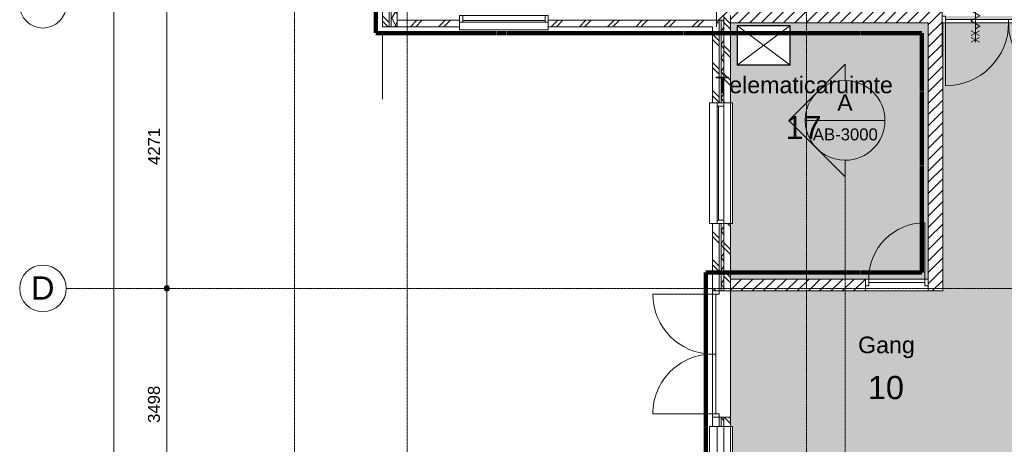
# Model space of a CAD drawing. Header units: millimetres. Extents: x 16153 to 91926, y 4686 to 113494.
# Tile 3 of 55: x 16567 to 31399, y 52783 to 59176. Entities that reach past the tile are written whole.
import ezdxf

# ---------------------------------------------------------------- set-up
doc = ezdxf.new("R2010")
doc.units = ezdxf.units.MM
for name, pattern in [('Afbreeklijn', [9, 5, -2, 0, -2]), ('ARC Grid Line', [22.225, 12.7, -3.175, 3.175, -3.175]), ('ARC Section Line', [17, 10, -3, 0, -1, 0, -3])]:
    doc.linetypes.add(name, pattern=pattern)
for name, color, linetype, lineweight in [('A--A2__Ruwbouw', 8, 'Continuous', 15), ('A--AR9__AlgVoorz', 1, 'Continuous', 9), ('A--L$01A__Algemeen', 7, 'Continuous', 9), ('A--L$07A__Stramien', 1, 'Continuous', 13), ('A--L21__Buitenwanden', 3, 'Continuous', 9), ('A--L22__Binnenwanden', 2, 'Continuous', 9), ('A--L23__Vloeren', 3, 'Continuous', 9), ('A--L3__Afbouw', 2, 'Continuous', 9), ('A--LD20__DetailPenFijn', 2, 'Continuous', 15), ('A--LD21__DetailPenFijnHidden', 1, 'Continuous', 9), ('A--LD30__DetailPenMiddel', 3, 'Continuous', 9), ('A--LR9__AlgVoorz', 7, 'Continuous', 9), ('A--M$01A__Algemeen', 1, 'Continuous', 13), ('A--M$01A__Algemeen-100', 1, 'Continuous', 13), ('A--T$07A__Stramien', 1, 'Continuous', 13), ('A--TR9__AlgVoorz', 1, 'Continuous', 13)]:
    doc.layers.add(name, color=color, linetype=linetype, lineweight=lineweight)
doc.styles.add('Arial', font='arial.ttf', dxfattribs={"height": 350})
doc.styles.add('Arial_1', font='arial.ttf', dxfattribs={"height": 250})
doc.styles.add('Arial_2', font='arial.ttf', dxfattribs={"height": 180})
doc.dimstyles.new('00_ARC_dimension_1_8mm', dxfattribs={"dimscale": 304.8, "dimtxt": 183.646692, "dimasz": 1.049869, "dimexe": 0.426509, "dimexo": 0.0625, "dimgap": 0.164042, "dimtad": 1, "dimdec": 0, "dimzin": 0, "dimdsep": 46, "dimtxsty": 'Arial_2', "dimblk1": 'DOTSMALL', "dimblk2": 'DOTSMALL', "dimsah": 1, "dimcen": 0.09, "dimdle": 0.426509, "dimadec": 3, "dimazin": 0, "dimtfac": 1, "dimtdec": 4, "dimtix": 1, "dimtmove": 0, "dimatfit": 3, "dimfxl": 0.426509, "dimfxlon": 1, "dimtvp": 1, "dimtolj": 1, "dimtzin": 0, "dimarcsym": 2})
pattern_1 = [(45, (0, 0), (-84.85281, 84.85281), [])]
pattern_2 = [(315, (27004.26, 51666.44), (212.132, 212.132), []), (315, (29204.26, 51666.44), (212.132, 212.132), [])]
pattern_3 = [(60, (0, 0), (-86.60254, 50), []), (120, (0, 0), (-86.60254, -50), [])]

# ---------------------------------------------------------------- blocks, each defined once
blk = doc.blocks.new('31_DO_WB_vo deur dubbel - vo-1920199-AB-Begane grond')
at = {"layer": 'A--L$01A__Algemeen'}
for p, q in [((-1265, 135), (-1265, 1035)), ((535, 135), (535, 1035))]:
    blk.add_line(p, q, dxfattribs=at)
for centre, start, end in [((-1265, 135), 360, 90), ((535, 135), 90, 180)]:
    blk.add_arc(centre, 900, start, end, dxfattribs=at)
at = {"layer": 'A--L3__Afbouw'}
for p, q in [((-1265, 135), (-1315, 135)), ((-1315, 135), (-1315, 35)), ((-1315, 35), (-1265, 35)), ((-365, 135), (-1265, 135)), ((-1265, 135), (-1265, 85)), ((-1265, 35), (-1265, 135)), ((-1265, 85), (-365, 85)), ((-365, 85), (-365, 135)), ((535, 135), (-365, 135)), ((-365, 135), (-365, 85)), ((-365, 85), (535, 85)), ((535, 85), (535, 135)), ((585, 135), (535, 135)), ((535, 135), (535, 35)), ((535, 35), (585, 35)), ((585, 35), (585, 135))]:
    blk.add_line(p, q, dxfattribs=at)
blk = doc.blocks.new('32_DO_WB_vo deur dubbel1 - vo 2-1922710-AB-Begane grond')
at = {"layer": 'A--L$01A__Algemeen'}
for p, q in [((-1340, 105), (-1340, 1055)), ((560, 105), (560, 1055)), ((-953, 327), (-827, 400)), ((-953, 400), (-827, 327)), ((-953, 227), (-827, 300)), ((-953, 300), (-827, 227)), ((-890, 400), (-890, -400)), ((-890, 300), (-890, -300)), ((47, 327), (173, 400)), ((47, 400), (173, 327)), ((47, 227), (173, 300)), ((47, 300), (173, 227)), ((110, 400), (110, -400)), ((110, 300), (110, -300)), ((-890, 195), (-958, 156)), ((-958, 156), (-823, 78)), ((110, 195), (42, 156)), ((42, 156), (177, 78)), ((-823, 78), (-958, 0)), ((-958, 0), (-823, -78)), ((177, 78), (42, 0)), ((42, 0), (177, -78)), ((-823, -78), (-958, -156)), ((177, -78), (42, -156)), ((-958, -156), (-890, -195)), ((-953, -227), (-827, -300)), ((-953, -300), (-827, -227)), ((42, -156), (110, -195)), ((47, -227), (173, -300)), ((47, -300), (173, -227)), ((-953, -327), (-827, -400)), ((-953, -400), (-827, -327)), ((47, -327), (173, -400)), ((47, -400), (173, -327))]:
    blk.add_line(p, q, dxfattribs=at)
for centre, start, end in [((-1340, 105), 360, 90), ((560, 105), 90, 180)]:
    blk.add_arc(centre, 950, start, end, dxfattribs=at)
at = {"layer": 'A--L3__Afbouw'}
for p, q in [((-1340, 105), (-1390, 105)), ((-1390, 105), (-1390, 5)), ((-1390, 5), (-1340, 5)), ((-390, 105), (-1340, 105)), ((-1340, 105), (-1340, 55)), ((-1340, 5), (-1340, 105)), ((-1340, 55), (-390, 55)), ((-390, 55), (-390, 105)), ((560, 105), (-390, 105)), ((-390, 105), (-390, 55)), ((-390, 55), (560, 55)), ((560, 55), (560, 105)), ((610, 105), (560, 105)), ((560, 105), (560, 5)), ((560, 5), (610, 5)), ((610, 5), (610, 105))]:
    blk.add_line(p, q, dxfattribs=at)
blk = doc.blocks.new('31_WI_WB_fixed glass - Ontwerpraam-2070651-AB-Begane grond')
at = {"layer": 'A--L3__Afbouw'}
for p, q in [((-900, 35), (-900, 165)), ((-900, 165), (900, 165)), ((900, 165), (900, 35)), ((-900, 35), (900, 35)), ((-900, -65), (-900, 35)), ((900, 35), (900, -65)), ((900, -65), (-900, -65)), ((-900, -179), (-900, -135)), ((900, -135), (900, -179)), ((-900, -179), (-900, -183)), ((-900, -183), (900, -183)), ((900, -183), (900, -179))]:
    blk.add_line(p, q, dxfattribs=at)
blk = doc.blocks.new('32_DO_WB_vo deur enkel2 - vo 2-2338776-AB-Begane grond')
at = {"layer": 'A--L$01A__Algemeen'}
blk.add_line((544, 90), (544, 938), dxfattribs=at)
blk.add_arc((544, 90), 848, 90, 180, dxfattribs=at)
at = {"layer": 'A--L3__Afbouw'}
for p, q in [((-304, 90), (-354, 90)), ((-354, 90), (-354, -10)), ((544, 90), (-304, 90)), ((-304, 90), (-304, 40)), ((-304, -10), (-304, 90)), ((-304, 40), (544, 40)), ((544, 40), (544, 90)), ((594, 90), (544, 90)), ((544, 90), (544, -10)), ((594, -10), (594, 90)), ((-354, -10), (-304, -10)), ((544, -10), (594, -10))]:
    blk.add_line(p, q, dxfattribs=at)
blk = doc.blocks.new('31_WI_WB_fixed glass - Ontwerpraam-2070376-AB-Begane grond')
at = {"layer": 'A--L3__Afbouw'}
for p, q in [((670, 183), (-670, 183)), ((-670, 183), (-670, 179)), ((-670, 135), (-670, 179)), ((670, 179), (670, 183)), ((670, 179), (670, 135)), ((-620, 65), (-670, 65)), ((-670, 65), (-670, -35)), ((-620, -35), (-620, 65)), ((620, 65), (-620, 65)), ((-620, 65), (-620, 44)), ((-620, 44), (620, 44)), ((620, 65), (620, -35)), ((670, 65), (620, 65)), ((620, 44), (620, 65)), ((670, -35), (670, 65)), ((-670, -35), (-620, -35)), ((-670, -165), (-670, -135)), ((-620, -35), (620, -35)), ((620, -35), (670, -35)), ((670, -135), (670, -165)), ((670, -165), (-670, -165))]:
    blk.add_line(p, q, dxfattribs=at)
blk = doc.blocks.new('31_WI_WB_fixed glass - Ontwerpraam-2070441-AB-Begane grond')
at = {"layer": 'A--L3__Afbouw'}
for p, q in [((908, 183), (-908, 183)), ((-908, 183), (-908, 179)), ((-908, 135), (-908, 179)), ((908, 179), (908, 183)), ((908, 179), (908, 135)), ((-858, 65), (-908, 65)), ((-908, 65), (-908, -35)), ((-858, -35), (-858, 65)), ((858, 65), (-858, 65)), ((-858, 65), (-858, 44)), ((-858, 44), (858, 44)), ((858, 65), (858, -35)), ((908, 65), (858, 65)), ((858, 44), (858, 65)), ((908, -35), (908, 65)), ((-908, -35), (-858, -35)), ((-908, -165), (-908, -135)), ((-858, -35), (858, -35)), ((858, -35), (908, -35)), ((908, -135), (908, -165)), ((908, -165), (-908, -165))]:
    blk.add_line(p, q, dxfattribs=at)
blk = doc.blocks.new('33_GM_FB_Hatch - maatwerk-V75-AB-Begane grond')
at = {"layer": 'A--LD21__DetailPenFijnHidden'}
for p, q in [((-298, 398), (-298, -398)), ((298, 398), (-298, 398)), ((-296, 396), (-296, -396)), ((-296, 396), (296, 396)), ((-296, -396), (-296, 396)), ((-296, 396), (296, 396)), ((-294, 394), (294, -394)), ((-290, 390), (-294, 394)), ((-294, 394), (-294, -394)), ((294, 394), (-294, 394)), ((-294, -394), (292, 392)), ((294, 394), (290, 390)), ((294, -394), (294, 394)), ((296, -396), (296, 396)), ((296, 396), (296, -396)), ((298, -398), (298, 398)), ((-298, -398), (298, -398)), ((-296, -396), (296, -396)), ((296, -396), (-296, -396)), ((-290, -390), (-294, -394)), ((-294, -394), (294, -394)), ((290, -390), (294, -394))]:
    blk.add_line(p, q, dxfattribs=at)
for points, knots in [([(-288, 388), (-288, 388), (-288, 388), (-289, 389), (-289, 389), (-289, 389), (-289, 389), (-290, 390), (-290, 390), (-290, 390), (-290, 390), (-290, 390)], [0, 0, 0, 0, 0.166667, 0.25, 0.333333, 0.416667, 0.5, 0.583333, 0.666667, 0.833333, 1, 1, 1, 1]), ([(290, 390), (290, 390), (290, 390), (290, 390), (290, 390), (289, 389), (289, 389), (289, 389), (289, 389), (288, 388), (288, 388), (288, 388)], [-1, -1, -1, -1, -0.833333, -0.666667, -0.583333, -0.5, -0.416667, -0.333333, -0.25, -0.166667, 0, 0, 0, 0]), ([(-288, -388), (-288, -388), (-288, -388), (-289, -389), (-289, -389), (-289, -389), (-289, -389), (-290, -390), (-290, -390), (-290, -390), (-290, -390), (-290, -390)], [0, 0, 0, 0, 0.166667, 0.25, 0.333333, 0.416667, 0.5, 0.583333, 0.666667, 0.833333, 1, 1, 1, 1]), ([(288, -388), (288, -388), (288, -388), (289, -389), (289, -389), (289, -389), (289, -389), (290, -390), (290, -390), (290, -390), (290, -390), (290, -390)], [0, 0, 0, 0, 0.166667, 0.25, 0.333333, 0.416667, 0.5, 0.583333, 0.666667, 0.833333, 1, 1, 1, 1])]:
    blk.add_open_spline(points, degree=3, knots=knots, dxfattribs=at)
blk = doc.blocks.new('Grid - 3_5mm-18301-AB-Begane grond')
at = {"layer": 'A--T$07A__Stramien'}
blk.add_circle((0, 0), 3.5, dxfattribs=at)
blk = doc.blocks.new('Section - Default-5518-AB-Begane grond')
at = {"layer": 'A--L$01A__Algemeen', "lineweight": 13}
for p, q in [((-6, 8.49), (-14.49, 0)), ((-6, 8.49), (2.49, 0)), ((-12, 0), (-14.49, 0)), ((0, 0), (2.49, 0))]:
    blk.add_line(p, q, dxfattribs=at)
for start, end in [(360, 180), (180, 360)]:
    blk.add_arc((-6, 0), 6, start, end, dxfattribs=at)
blk = doc.blocks.new('DIMBLOCK3-AB-Begane grond')
at = {"layer": 'A--M$01A__Algemeen-100'}
h = blk.add_hatch(color=256, dxfattribs=at)
edge = h.paths.add_edge_path()
edge.add_arc((18783, 55130), 40, 0, 360)
h = blk.add_hatch(color=256, dxfattribs=at)
edge = h.paths.add_edge_path()
edge.add_arc((18783, 51633), 40, 0, 360)
for p, q in [((18783, 55130), (18653, 55130)), ((18783, 51633), (18783, 55130)), ((18783, 55130), (18913, 55130)), ((18783, 51633), (18653, 51633)), ((18783, 51633), (18913, 51633))]:
    blk.add_line(p, q, dxfattribs=at)
for centre in [(18783, 55130), (18783, 51633)]:
    blk.add_circle(centre, 40, dxfattribs=at)
at = {"layer": 'A--M$01A__Algemeen-100', "color": 0, "insert": (18499, 53105), "char_height": 180, "width": 664.52, "attachment_point": 1, "rotation": 90, "line_spacing_factor": 0.941778, "style": 'Arial_2'}
blk.add_mtext('3498', dxfattribs=at)
blk = doc.blocks.new('_DotSmall')
at = {"color": 0, "linetype": 'ByBlock', "const_width": 0.5}
blk.add_lwpolyline([(-0.0625, 0, 1), (0.0625, 0, 1)], format="xyb", close=True, dxfattribs=at)
blk = doc.blocks.new('DIMBLOCK4-AB-Begane grond')
at = {"layer": 'A--M$01A__Algemeen-100'}
h = blk.add_hatch(color=256, dxfattribs=at)
edge = h.paths.add_edge_path()
edge.add_arc((18783, 59401), 40, 0, 360)
h = blk.add_hatch(color=256, dxfattribs=at)
edge = h.paths.add_edge_path()
edge.add_arc((18783, 55130), 40, 0, 360)
for p, q in [((18783, 59401), (18653, 59401)), ((18783, 55130), (18783, 59401)), ((18783, 59401), (18913, 59401)), ((18783, 55130), (18653, 55130)), ((18783, 55130), (18913, 55130))]:
    blk.add_line(p, q, dxfattribs=at)
for centre in [(18783, 59401), (18783, 55130)]:
    blk.add_circle(centre, 40, dxfattribs=at)
at = {"layer": 'A--M$01A__Algemeen-100', "color": 0, "insert": (18499, 56989), "char_height": 180, "width": 664.52, "attachment_point": 1, "rotation": 90, "line_spacing_factor": 0.941778, "style": 'Arial_2'}
blk.add_mtext('4271', dxfattribs=at)
blk = doc.blocks.new('DIMBLOCK9-AB-Begane grond')
at = {"layer": 'A--M$01A__Algemeen-100'}
h = blk.add_hatch(color=256, dxfattribs=at)
edge = h.paths.add_edge_path()
edge.add_arc((17983, 81851), 40, 0, 360)
h = blk.add_hatch(color=256, dxfattribs=at)
edge = h.paths.add_edge_path()
edge.add_arc((17983, 44060), 40, 0, 360)
for p, q in [((17983, 43930), (17983, 81981)), ((17983, 81851), (17853, 81851)), ((17983, 81851), (18113, 81851)), ((17983, 44060), (17853, 44060)), ((17983, 44060), (18113, 44060))]:
    blk.add_line(p, q, dxfattribs=at)
for centre in [(17983, 81851), (17983, 44060)]:
    blk.add_circle(centre, 40, dxfattribs=at)
at = {"layer": 'A--M$01A__Algemeen-100', "color": 0, "insert": (17699, 62610), "char_height": 180, "width": 830.65, "attachment_point": 1, "rotation": 90, "line_spacing_factor": 0.941778, "style": 'Arial_2'}
blk.add_mtext('37791', dxfattribs=at)

msp = doc.modelspace()

# ---------------------------------------------------------------- hatches: boundary and pattern name
at = {"layer": 'A--A2__Ruwbouw', "lineweight": 9}
h = msp.add_hatch(dxfattribs=at)
h.set_pattern_fill('FP_9', color=256, angle=45, style=0, pattern_type=2)
h.set_pattern_definition([(315, (22032.26, 62124.94), (212.132, 212.132), []), (315, (24232.26, 62124.94), (212.132, 212.132), [])])
h.paths.add_polyline_path([(22132.3, 59071.4), (22132.3, 60011.4), (22032.3, 60011.4), (22032.3, 59071.4)])
h.paths.add_polyline_path([(22123.4, 61826.4), (22132.3, 61826.4), (22132.3, 64908.4), (22032.3, 64908.4), (22032.3, 61826.4), (22102.3, 61826.4)])
h = msp.add_hatch(dxfattribs=at)
h.set_pattern_fill('FP_4', color=256, angle=60, style=0, pattern_type=2)
h.set_pattern_definition(pattern_3)
h.paths.add_polyline_path([(22237.3, 59071.4), (22252.3, 59071.4), (22252.3, 60011.4), (22162.3, 60011.4), (22162.3, 59071.4)])
h.paths.add_polyline_path([(22202.3, 61826.4), (22252.3, 61826.4), (22246.2, 64908.4), (22162.3, 64904.1), (22162.3, 61826.4)])
h = msp.add_hatch(dxfattribs=at)
h.set_pattern_fill('FP_1', color=256, angle=45, style=0, pattern_type=2)
h.set_pattern_definition(pattern_1)
h.paths.add_polyline_path([(27104.3, 59131.4), (27104.3, 59171.4), (27174.3, 59171.4), (27174.3, 59241.4), (27274.3, 59236.4), (27274.3, 59131.4), (30461.8, 59131.4), (30461.8, 59341.4), (27064.3, 59341.4), (27069.3, 59136.4), (27074.3, 59131.4)])
h = msp.add_hatch(dxfattribs=at)
h.set_pattern_fill('FP_7', color=256, angle=45, style=0, pattern_type=2)
h.set_pattern_definition(pattern_2)
h.paths.add_polyline_path([(27174.3, 44261.4), (27274.3, 44261.4), (27274.3, 48631.7), (27174.3, 48631.7), (27174.3, 45258.7)])
h.paths.add_polyline_path([(27174.3, 49449.4), (27274.3, 49449.4), (27267.2, 49835.5), (27174.3, 49835.5), (27174.3, 49702.4)])
h.paths.add_polyline_path([(27174.3, 50653.2), (27274.3, 50653.2), (27274.3, 51250.8), (27174.3, 51250.8), (27174.3, 50945)])
h.paths.add_polyline_path([(27178, 53050.8), (27274.3, 53050.8), (27274.3, 53191.4), (27174.3, 53191.4), (27177.3, 53050.8)])
h.paths.add_polyline_path([(27174.3, 55091.4), (27274.3, 55091.4), (27274.3, 56108.4), (27174.3, 56108.4), (27174.3, 55221.4)])
h.paths.add_polyline_path([(27174.3, 57923.9), (27274.3, 57923.9), (27274.3, 59241.4), (27174.3, 59236.4), (27174.3, 58905.7)])
h = msp.add_hatch(dxfattribs=at)
h.set_pattern_fill('FP_8', color=256, angle=45, style=0, pattern_type=2)
h.set_pattern_definition([(45, (24653.26, 59071.44), (-212.132, 212.132), []), (45, (24653.26, 61271.44), (-212.132, 212.132), [])])
h.paths.add_polyline_path([(22562.3, 59071.4), (23190.3, 59071.4), (23190.3, 59171.4), (22252.3, 59168.4), (22252.3, 59071.4)])
h.paths.add_polyline_path([(27004.3, 59071.4), (27064.3, 59071.4), (27064.3, 59171.4), (24530.2, 59168.4), (24530.2, 59071.4), (26893.5, 59071.4)])
h = msp.add_hatch(dxfattribs=at)
h.set_pattern_fill('FP_7', color=256, angle=45, style=0, pattern_type=2)
h.set_pattern_definition(pattern_2)
h.paths.add_polyline_path([(27074.4, 44091.4), (27104.3, 44091.4), (27098.1, 48631.7), (27004.3, 48631.7), (27004.3, 44091.4)])
h.paths.add_polyline_path([(27098.1, 49449.4), (27104.3, 49449.4), (27098.1, 49835.5), (27004.3, 49835.5), (27004.3, 49449.4), (27095.4, 49449.4)])
h.paths.add_polyline_path([(27104.3, 50653.2), (27098.1, 51250.8), (27004.3, 51250.8), (27004.3, 50653.2), (27098.1, 50653.2)])
h.paths.add_polyline_path([(27098.1, 53050.8), (27104.3, 53050.8), (27098.1, 53191.4), (27004.3, 53191.4), (27004.3, 53050.8), (27095.4, 53050.8)])
h.paths.add_polyline_path([(27004.3, 55091.4), (27104.3, 55091.4), (27104.3, 56108.4), (27004.3, 56108.4), (27004.3, 55221.4)])
h.paths.add_polyline_path([(27104.3, 57923.9), (27104.3, 59131.4), (27064.3, 59131.4), (27064.3, 59071.4), (27004.3, 59071.4), (27004.3, 57923.9), (27095.4, 57923.9)])
h = msp.add_hatch(dxfattribs=at)
h.set_pattern_fill('FP_4', color=256, angle=60, style=0, pattern_type=2)
h.set_pattern_definition(pattern_3)
h.paths.add_polyline_path([(27139.3, 44161.4), (27174.3, 44161.4), (27169.3, 48631.7), (27134.3, 48631.7), (27134.3, 44161.4)])
h.paths.add_polyline_path([(27134.3, 49449.4), (27174.3, 49449.4), (27169.3, 49835.5), (27134.3, 49835.5), (27134.3, 49807.7)])
h.paths.add_polyline_path([(27169.3, 50653.2), (27174.3, 50653.2), (27169.3, 51250.8), (27134.3, 51250.8), (27137.8, 50653.2), (27149.2, 50653.2)])
h.paths.add_polyline_path([(27139.8, 53050.8), (27174.3, 53050.8), (27169.3, 53191.4), (27134.3, 53191.4), (27139.2, 53050.8)])
h.paths.add_polyline_path([(27134.3, 55091.4), (27174.3, 55091.4), (27169.3, 56108.4), (27134.3, 56108.4), (27134.3, 55221.4)])
h.paths.add_polyline_path([(27134.3, 57923.9), (27174.3, 57923.9), (27169.3, 59171.4), (27134.3, 59168.4), (27134.3, 58905.7)])
h = msp.add_hatch(dxfattribs=at)
h.set_pattern_fill('FP_1', color=256, angle=45, style=0, pattern_type=2)
h.set_pattern_definition(pattern_1)
h.paths.add_polyline_path([(30461.8, 55091.4), (30474.3, 55091.4), (30474.3, 58631.4), (30464.3, 58631.4), (30461.8, 59131.4), (30254.3, 59131.4), (30254.3, 55091.4)])
h = msp.add_hatch(dxfattribs=at)
h.set_pattern_fill('FP_1', color=256, angle=45, style=0, pattern_type=2)
h.set_pattern_definition([(45, (0, 0), (-84.85281, 84.85281), [])])
h.paths.add_polyline_path([(28807.2, 55091.4), (29306.3, 55091.4), (29306.3, 55271.4), (27274.3, 55271.4), (27274.3, 55091.4), (28607.2, 55091.4)])
at = {"layer": 'A--AR9__AlgVoorz'}
h = msp.add_hatch(color=7, dxfattribs=at)
h.paths.add_polyline_path([(32474.3, 49702.4), (32474.3, 59131.4), (30474.3, 59131.4), (30474.3, 55091.4), (27274.3, 55091.4), (27274.3, 53050.8), (27304.3, 53050.8), (27304.3, 51250.8), (27274.3, 51250.8), (27274.3, 50653.2), (27304.3, 50653.2), (27304.3, 49835.5), (27274.3, 49835.5), (27278.2, 49702.4), (31399, 49702.4)])
h.paths.add_polyline_path([(31096.5, 59181.4), (32414.3, 59181.4), (32414.3, 59231.4), (30514.3, 59231.4), (30514.3, 59181.4), (30629.5, 59181.4)])
h = msp.add_hatch(color=7, dxfattribs=at)
h.paths.add_polyline_path([(27274.3, 55271.4), (30254.3, 55271.4), (30254.3, 59131.4), (27274.3, 59129.4), (27274.3, 57923.9), (27304.3, 57923.9), (27300.3, 56108.4), (27274.3, 56108.4), (27274.3, 55494)])
h.paths.add_polyline_path([(28174.3, 58490.4), (27374.3, 58490.4), (27374.3, 59090.4), (28174.3, 59089.1), (28174.3, 58621.4)])

# ---------------------------------------------------------------- linework, layer by layer
at = {"layer": 'A--L$01A__Algemeen', "lineweight": 13}
msp.add_line((28401.3, 57660.1), (29601.3, 57660.1), dxfattribs=at)
at = {"layer": 'A--L$01A__Algemeen', "linetype": 'ARC Section Line', "lineweight": 13}
msp.add_line((29001.3, 42579.2), (29001.3, 57060.1), dxfattribs=at)
at = {"layer": 'A--L$07A__Stramien', "linetype": 'ARC Grid Line'}
for p, q in [((20704.3, 95686.5), (20704.3, 39745.5)), ((22402.3, 95686.5), (22402.3, 39745.5)), ((28417.3, 95686.5), (28417.3, 39745.5)), ((62423, 55130.4), (17266.9, 55130.4))]:
    msp.add_line(p, q, dxfattribs=at)
at = {"layer": 'A--L21__Buitenwanden', "lineweight": 15}
for p, q in [((22032.3, 60011.4), (22032.3, 59071.4)), ((22132.3, 60011.4), (22132.3, 59071.4)), ((22162.3, 60011.4), (22162.3, 59071.4)), ((22252.3, 60011.4), (22252.3, 59071.4)), ((27064.3, 59071.4), (27064.3, 59341.4)), ((27174.3, 59241.4), (27174.3, 57923.9)), ((27274.3, 57923.9), (27274.3, 59241.4)), ((22032.3, 59071.4), (23190.3, 59071.4)), ((22252.3, 59171.4), (23190.3, 59171.4)), ((23190.3, 59071.4), (23190.3, 59141.4)), ((24530.2, 59171.4), (27064.3, 59171.4)), ((24530.2, 59141.4), (24530.2, 59071.4)), ((24530.2, 59071.4), (27004.3, 59071.4)), ((27004.3, 59071.4), (27004.3, 57923.9)), ((27104.3, 59171.4), (27104.3, 57923.9)), ((27104.3, 59171.4), (27174.3, 59171.4)), ((27134.3, 59171.4), (27134.3, 57923.9)), ((27004.3, 57923.9), (27074.3, 57923.9)), ((27174.3, 57923.9), (27274.3, 57923.9)), ((27074.3, 56108.4), (27004.3, 56108.4)), ((27004.3, 56108.4), (27004.3, 55091.4)), ((27104.3, 56108.4), (27104.3, 55091.4)), ((27134.3, 56108.4), (27134.3, 55091.4)), ((27274.3, 56108.4), (27174.3, 56108.4)), ((27174.3, 56108.4), (27174.3, 55091.4)), ((27274.3, 55271.4), (27274.3, 56108.4)), ((27004.3, 55091.4), (27274.3, 55091.4)), ((27274.3, 53191.4), (27004.3, 53191.4)), ((27004.3, 53191.4), (27004.3, 53050.8)), ((27104.3, 53191.4), (27104.3, 53050.8)), ((27134.3, 53191.4), (27134.3, 53050.8)), ((27174.3, 53191.4), (27174.3, 53050.8)), ((27274.3, 53050.8), (27274.3, 53191.4)), ((27004.3, 53050.8), (27074.3, 53050.8))]:
    msp.add_line(p, q, dxfattribs=at)
at = {"layer": 'A--L21__Buitenwanden'}
msp.add_line((27274.3, 55091.4), (27274.3, 53191.4), dxfattribs=at)
at = {"layer": 'A--L22__Binnenwanden', "lineweight": 15}
for p, q in [((30464.3, 58631.4), (30464.3, 59631.4)), ((27064.3, 59131.4), (27104.3, 59131.4)), ((27274.3, 59131.4), (30254.3, 59131.4)), ((30254.3, 59131.4), (30254.3, 55091.4)), ((30474.3, 58631.4), (30464.3, 58631.4)), ((30474.3, 55091.4), (30474.3, 58631.4)), ((29306.3, 55271.4), (27274.3, 55271.4)), ((27274.3, 55271.4), (27274.3, 55091.4)), ((29306.3, 55091.4), (29306.3, 55271.4)), ((27274.3, 55091.4), (29306.3, 55091.4)), ((30254.3, 55091.4), (30474.3, 55091.4))]:
    msp.add_line(p, q, dxfattribs=at)
at = {"layer": 'A--L22__Binnenwanden'}
for p, q in [((30474.3, 59131.4), (30474.3, 59131.4)), ((30254.3, 55091.4), (29306.3, 55091.4))]:
    msp.add_line(p, q, dxfattribs=at)
at = {"layer": 'A--L23__Vloeren'}
for p, q in [((30254.3, 59129.4), (27274.3, 59129.4)), ((27374.3, 58490.4), (27374.3, 59090.4)), ((27374.3, 59090.4), (28174.3, 59090.4)), ((28174.3, 59090.4), (28174.3, 58490.4)), ((30474.3, 59131.4), (30474.3, 58631.4)), ((28174.3, 58490.4), (27374.3, 58490.4))]:
    msp.add_line(p, q, dxfattribs=at)
at = {"layer": 'A--LD20__DetailPenFijn'}
msp.add_line((22032.3, 58980.4), (22032.3, 57980.4), dxfattribs=at)
at = {"layer": 'A--LD30__DetailPenMiddel', "linetype": 'Afbreeklijn', "lineweight": 100}
for p, q in [((21932.3, 76111.4), (21932.3, 58971.4)), ((30154.3, 58971.4), (21932.3, 58971.4)), ((30154.3, 58971.4), (30154.3, 55371.4)), ((26904.3, 55371.4), (26904.3, 43891.4)), ((30154.3, 55371.4), (26904.3, 55371.4))]:
    msp.add_line(p, q, dxfattribs=at)
at = {"layer": 'A--LR9__AlgVoorz', "flags": 128}
for points in [[(27274.3, 55271.4), (30254.3, 55271.4), (30254.3, 59129.8), (30254.3, 59131.4), (27274.3, 59131.4), (27274.3, 59069.8)], [(32474.3, 49702.4), (32474.3, 53121.4), (32474.3, 53274.5), (32474.3, 55066.4), (32474.3, 55219.4), (32474.3, 59131.4), (30474.3, 59131.4), (30474.3, 55091.4), (27274.3, 55091.4), (27274.3, 49702.4), (30040.9, 49702.4), (30224.3, 49702.4)]]:
    msp.add_lwpolyline(points, close=True, dxfattribs=at)

# ---------------------------------------------------------------- block references
at = {"layer": 'A--L$01A__Algemeen', "lineweight": 13, "extrusion": (0, 0, -1), "xscale": 99.99999999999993, "yscale": 99.99999999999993, "zscale": 99.99999999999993, "rotation": 270.0000000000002}
msp.add_blockref('Section - Default-5518-AB-Begane grond', (-29001.3, 57060.1), dxfattribs=at)
at = {"layer": 'A--L3__Afbouw'}
for name, p, rotation in [('32_DO_WB_vo deur dubbel1 - vo 2-1922710-AB-Begane grond', (31074.1, 59236.4), 180), ('31_WI_WB_fixed glass - Ontwerpraam-2070376-AB-Begane grond', (23860.2, 59206.4), 180), ('31_WI_WB_fixed glass - Ontwerpraam-2070441-AB-Begane grond', (27139.3, 57016.2), 89.9999999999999), ('31_DO_WB_vo deur dubbel - vo-1920199-AB-Begane grond', (27139.3, 54506.6), 89.9999999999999), ('31_WI_WB_fixed glass - Ontwerpraam-2070651-AB-Begane grond', (27139.3, 52150.8), 269.9999999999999)]:
    msp.add_blockref(name, p, dxfattribs=dict(at, rotation=rotation))
msp.add_blockref('32_DO_WB_vo deur enkel2 - vo 2-2338776-AB-Begane grond', (29660.3, 55181.4), dxfattribs=at)
at = {"layer": 'A--LD21__DetailPenFijnHidden', "rotation": 270.0000000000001}
msp.add_blockref('33_GM_FB_Hatch - maatwerk-V75-AB-Begane grond', (27774.3, 58790.4), dxfattribs=at)
at = {"layer": 'A--T$07A__Stramien', "xscale": 99.99999999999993, "yscale": 99.99999999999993, "zscale": 99.99999999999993, "rotation": 89.99999999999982}
for p in [(16916.9, 59401.4), (16916.9, 55130.4)]:
    msp.add_blockref('Grid - 3_5mm-18301-AB-Begane grond', p, dxfattribs=at)

# ---------------------------------------------------------------- texts
at = {"layer": 'A--L$01A__Algemeen', "lineweight": 13, "attachment_point": 1}
for s, insert, char_height, width, style in [('A', (28882.2, 58054.6), 250, 280.591, 'Arial_1'), ('AB-3000', (28515.2, 57539.3), 180, 1170.464, 'Arial_2')]:
    msp.add_mtext(s, dxfattribs=dict(at, insert=insert, char_height=char_height, width=width, style=style))
at = {"layer": 'A--T$07A__Stramien', "insert": (16737.5, 55311.6), "char_height": 350, "width": 432.911, "attachment_point": 1, "style": 'Arial'}
msp.add_mtext('D', dxfattribs=at)
at = {"layer": 'A--TR9__AlgVoorz', "attachment_point": 1}
for s, insert, char_height, width, style in [('Telematicaruimte', (27042, 58319.4), 250, 3238.817, 'Arial_1'), ('17', (28102.4, 57727.7), 350, 673.417, 'Arial'), ('Gang', (29196.4, 54404.5), 250, 1026.16, 'Arial_1'), ('10', (29343.8, 53812.8), 350, 673.417, 'Arial')]:
    msp.add_mtext(s, dxfattribs=dict(at, insert=insert, char_height=char_height, width=width, style=style))

# ---------------------------------------------------------------- dimensions: what is measured, and where the dimension line sits
at = {"layer": 'A--M$01A__Algemeen'}
for base, p1, p2, override, picture, middle in [((17983, 81851.4), (17853, 44060.4), (17853, 81851.4), {"dimpost": '<>', "dimfxl": 37791}, 'DIMBLOCK9-AB-Begane grond', (17841, 62955.9)), ((18783, 59401.4), (18653, 55130.4), (18653, 59401.4), {"dimpost": '<>', "dimfxl": 4271}, 'DIMBLOCK4-AB-Begane grond', (18642.6, 57265.9)), ((18783.0108244, 55130.4443053), (18653.0108244, 51632.9443053), (18653.0108244, 55130.4443053), {"dimpost": '<>', "dimfxl": 3497.5}, 'DIMBLOCK3-AB-Begane grond', (18641.0462945, 53381.6943053))]:
    dim = msp.add_linear_dim(base=base, p1=p1, p2=p2, angle=90, dimstyle='00_ARC_dimension_1_8mm', override=override, dxfattribs=at)
    dim.commit()
    dim.dimension.update_dxf_attribs({"geometry": picture, "text_midpoint": middle})

doc.saveas('drawing.dxf')
